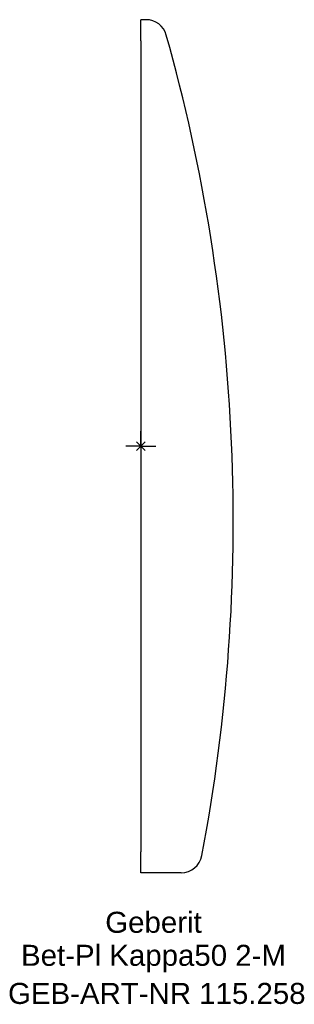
# Model space of a CAD drawing. Header units: millimetres. Extents: x -20 to 26, y -93 to 71.
import ezdxf
from ezdxf.enums import TextEntityAlignment as Align

# ---------------------------------------------------------------- set-up
doc = ezdxf.new("R2010")
doc.units = ezdxf.units.MM
doc.layers.get('0').update_dxf_attribs({"linetype": 'CONTINUOUS'})
for name, color, linetype, lineweight in [('Arbeitspunkt(DIN)', 7, 'CONTINUOUS', 25), ('GEB-ART-NR', 1, 'CONTINUOUS', 18), ('GEB-BEZUG', 2, 'CONTINUOUS', 25), ('GEB-TEXT', 5, 'CONTINUOUS', 18)]:
    doc.layers.add(name, color=color, linetype=linetype, lineweight=lineweight)
doc.layers.add('GEB-KONTUR-A', color=5, linetype='CONTINUOUS')
doc.styles.get("Standard").update_dxf_attribs({"font": 'arial.ttf'})

# ---------------------------------------------------------------- blocks, each defined once
blk = doc.blocks.new('Einfügepunkt')
at = {"layer": 'GEB-BEZUG'}
for p, q in [((-0.71, -0.71), (0.71, 0.71)), ((-0.71, 0.71), (0.71, -0.71))]:
    blk.add_line(p, q, dxfattribs=at)

msp = doc.modelspace()

# ---------------------------------------------------------------- linework, layer by layer
at = {"layer": 'Arbeitspunkt(DIN)', "ltscale": 5}
for q in [(0, 2.5), (-2.5, 0), (0, -2.5), (2.5, 0)]:
    msp.add_line((0, 0), q, dxfattribs=at)
at = {"layer": 'GEB-KONTUR-A', "ltscale": 5}
for p, q in [((0, 67.5), (0, 71)), ((0.87, 71), (0, 71)), ((0, 67.5), (0, -67.5)), ((0, -71), (0, -67.5)), ((6.72, -71), (0, -71))]:
    msp.add_line(p, q, dxfattribs=at)
for centre, radius, start, end in [((0.87, 67.5), 3.5, 15.6532, 90), ((-284.63, -12.5), 300, 349.3099, 15.6532), ((6.72, -67.5), 3.5, 270, 349.3099)]:
    msp.add_arc(centre, radius, start, end, dxfattribs=at)

# ---------------------------------------------------------------- block references
at = {"ltscale": 5}
msp.add_blockref('Einfügepunkt', (0, 0), dxfattribs=at)

# ---------------------------------------------------------------- texts
at = {"layer": 'GEB-ART-NR'}
msp.add_text('GEB-ART-NR 115.258', height=3.5, dxfattribs=at).set_placement((2.66, -92.84), align=Align.CENTER)
at = {"layer": 'GEB-TEXT'}
for s, p in [('Geberit', (2.11, -81)), ('Bet-Pl Kappa50 2-M', (2.11, -86.5))]:
    msp.add_text(s, height=3.5, dxfattribs=at).set_placement(p, align=Align.CENTER)

doc.saveas('drawing.dxf')
